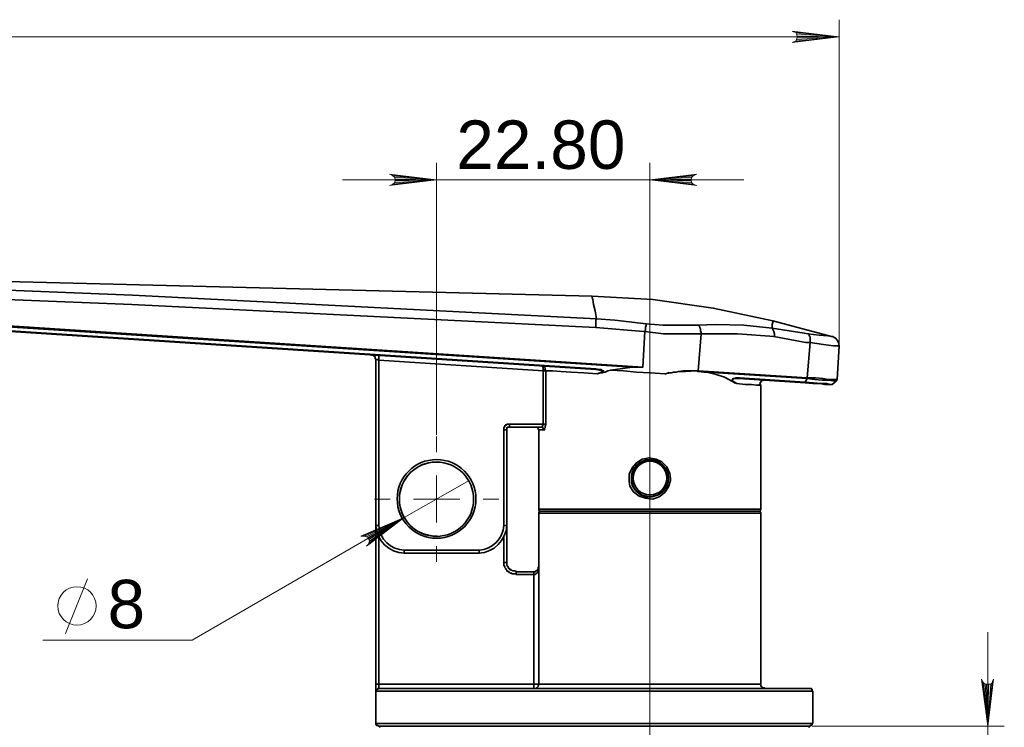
# Model space of a CAD drawing. Header units: millimetres. Extents: x 242 to 1877, y 992 to 1461.
# Tile 4 of 25: x 360 to 465, y 1310 to 1386. Entities that reach past the tile are written whole.
import ezdxf

# ---------------------------------------------------------------- set-up
doc = ezdxf.new("R2010")
doc.units = ezdxf.units.MM
for name, color, linetype in [('PDF2_几何图形', 7, 'Continuous'), ('PDF2_实体填充', 7, 'Continuous'), ('PDF2_文字', 7, 'Continuous')]:
    doc.layers.add(name, color=color, linetype=linetype)
doc.styles.add('PDF Arial', font='arial.ttf')

msp = doc.modelspace()

# ---------------------------------------------------------------- linework, layer by layer
at = {"layer": 'PDF2_几何图形', "color": 3, "lineweight": 18}
for points in [[(447.767, 1350.96), (447.767, 1385.769)], [(447.767, 1383.937), (316.164, 1383.937)], [(404.561, 1341.265), (404.561, 1370.425)], [(427.462, 1333.402), (427.462, 1370.425)], [(394.485, 1368.593), (404.561, 1368.593), (427.462, 1368.593), (437.538, 1368.593)], [(408.072, 1336.38), (401.126, 1332.41), (378.378, 1319.28), (362.347, 1319.28)], [(364.79, 1319.967), (367.156, 1325.845)], [(463.721, 1262.41), (463.721, 1272.486), (463.721, 1310.044), (463.721, 1320.12)], [(444.866, 1310.044), (465.477, 1310.044)]]:
    msp.add_lwpolyline(points, dxfattribs=at)
for points in [[(447.767, 1383.937), (442.729, 1384.548), (442.882, 1384.471)], [(447.767, 1383.937), (442.882, 1383.402), (442.729, 1383.326)], [(447.767, 1383.937), (442.882, 1384.471), (443.111, 1384.395)], [(447.767, 1383.937), (443.111, 1383.479), (442.882, 1383.402)], [(447.767, 1383.937), (443.111, 1384.395), (443.187, 1384.242)], [(447.767, 1383.937), (443.187, 1383.631), (443.111, 1383.479)], [(447.767, 1383.937), (443.187, 1384.242), (443.263, 1384.013)], [(447.767, 1383.937), (443.263, 1383.86), (443.187, 1383.631)], [(447.767, 1383.937), (443.263, 1384.013), (443.263, 1383.86)], [(404.561, 1368.593), (399.523, 1369.204), (399.752, 1369.128)], [(404.561, 1368.593), (399.752, 1369.128), (399.905, 1369.051)], [(404.561, 1368.593), (399.905, 1369.051), (400.057, 1368.899)], [(404.561, 1368.593), (400.057, 1368.899), (400.134, 1368.67)], [(404.561, 1368.593), (400.134, 1368.67), (400.134, 1368.517)], [(427.462, 1368.593), (432.271, 1369.128), (432.5, 1369.204)], [(427.462, 1368.593), (432.118, 1369.051), (432.271, 1369.128)], [(427.462, 1368.593), (431.966, 1368.899), (432.118, 1369.051)], [(427.462, 1368.593), (431.889, 1368.67), (431.966, 1368.899)], [(427.462, 1368.593), (431.889, 1368.517), (431.889, 1368.67)], [(404.561, 1368.593), (399.752, 1368.059), (399.523, 1367.983)], [(404.561, 1368.593), (399.905, 1368.135), (399.752, 1368.059)], [(404.561, 1368.593), (400.057, 1368.288), (399.905, 1368.135)], [(404.561, 1368.593), (400.134, 1368.517), (400.057, 1368.288)], [(427.462, 1368.593), (431.966, 1368.288), (431.889, 1368.517)], [(427.462, 1368.593), (432.271, 1368.059), (432.118, 1368.135)], [(427.462, 1368.593), (432.118, 1368.135), (431.966, 1368.288)], [(427.462, 1368.593), (432.5, 1367.983), (432.271, 1368.059)], [(463.721, 1310.044), (463.111, 1314.929), (463.034, 1315.082)], [(463.721, 1310.044), (463.263, 1314.7), (463.111, 1314.929)], [(463.721, 1310.044), (464.332, 1315.082), (464.256, 1314.929)], [(463.721, 1310.044), (464.256, 1314.929), (464.179, 1314.7)], [(463.721, 1310.044), (463.416, 1314.548), (463.263, 1314.7)], [(463.721, 1310.044), (463.569, 1314.548), (463.416, 1314.548)], [(463.721, 1310.044), (463.798, 1314.548), (463.569, 1314.548)], [(463.721, 1310.044), (464.179, 1314.7), (464.027, 1314.548)], [(463.721, 1310.044), (464.027, 1314.548), (463.798, 1314.548)]]:
    msp.add_lwpolyline(points, close=True, dxfattribs=at)
at = {"layer": 'PDF2_几何图形', "color": 7, "lineweight": 35}
for points in [[(440.668, 1353.479), (440.668, 1353.326), (440.592, 1353.097), (440.592, 1352.715), (437.538, 1353.021), (434.485, 1353.097), (432.653, 1353.021), (430.668, 1353.021), (428.836, 1353.021), (427.08, 1353.173), (423.721, 1353.555), (421.737, 1353.708), (371.966, 1356.227), (322.729, 1358.212), (322.653, 1358.059), (322.653, 1357.83), (322.576, 1357.601), (322.576, 1357.219)], [(322.729, 1358.593), (421.279, 1356.151), (427.767, 1355.769), (434.256, 1354.853), (440.668, 1353.479), (446.927, 1351.799), (447.08, 1351.799), (447.233, 1351.723), (447.385, 1351.647), (447.538, 1351.418), (447.691, 1351.189), (447.767, 1350.807), (447.538, 1347.219), (447.538, 1347.143), (447.462, 1347.143), (447.462, 1347.067), (447.004, 1346.685), (446.927, 1346.685), (446.851, 1346.685), (446.622, 1346.685), (446.24, 1346.685), (445.706, 1346.761), (444.943, 1346.761), (444.103, 1346.838)], [(421.66, 1352.792), (371.889, 1355.235), (322.576, 1357.219)], [(421.279, 1356.151), (421.279, 1355.998), (421.355, 1355.769), (421.431, 1355.235), (421.584, 1354.548), (421.737, 1353.708), (421.66, 1353.555), (421.66, 1353.326), (421.66, 1353.097), (421.66, 1352.792), (426.775, 1352.334), (426.927, 1352.334), (426.698, 1348.517), (425.935, 1348.517), (425.553, 1348.517), (423.263, 1348.212), (424.637, 1348.135), (426.011, 1347.983), (427.462, 1347.906), (427.538, 1347.906), (429.065, 1347.83), (431.05, 1348.135), (431.584, 1348.135), (432.653, 1348.135), (432.958, 1352.105), (436.851, 1352.105), (440.821, 1351.799), (440.821, 1352.105), (440.744, 1352.334), (440.668, 1352.563), (440.592, 1352.715), (444.027, 1352.181), (444.408, 1352.105), (445.63, 1351.952), (446.546, 1351.876), (447.004, 1351.799), (446.927, 1351.799)], [(322.5, 1355.311), (426.698, 1348.517)], [(423.263, 1348.212), (422.958, 1348.135), (422.653, 1347.983), (422.347, 1347.906), (422.424, 1347.983), (422.5, 1348.059), (422.5, 1348.135), (422.424, 1348.135), (422.347, 1348.212), (422.271, 1348.288), (422.042, 1348.288), (421.66, 1348.364), (322.5, 1354.777), (322.5, 1355.158), (425.553, 1348.517)], [(421.66, 1348.288), (322.5, 1354.7), (322.5, 1354.777), (321.813, 1354.7), (320.973, 1354.395), (320.363, 1353.86), (319.981, 1353.25), (319.752, 1353.021), (319.523, 1352.868), (319.523, 1352.944), (319.523, 1353.097)], [(432.653, 1353.021), (432.729, 1352.944), (432.805, 1352.868), (432.805, 1352.792), (432.882, 1352.639), (432.882, 1352.563), (432.882, 1352.41), (432.958, 1352.257), (432.958, 1352.105), (430.744, 1352.105), (428.912, 1352.105), (426.927, 1352.334), (427.004, 1352.486), (427.004, 1352.563), (427.004, 1352.715), (427.004, 1352.868), (427.08, 1352.944), (427.08, 1353.021), (427.08, 1353.173)], [(444.408, 1352.105), (444.485, 1352.105), (444.561, 1352.028), (444.561, 1351.876), (444.637, 1351.799), (444.637, 1351.647), (444.637, 1351.494), (444.637, 1351.341), (444.637, 1351.189), (444.179, 1351.189), (440.744, 1351.799)], [(447.691, 1350.807), (447.156, 1350.807), (446.088, 1350.96), (444.637, 1351.189), (444.332, 1347.372), (445.248, 1347.372), (446.011, 1347.296), (446.622, 1347.219), (447.156, 1347.219), (447.385, 1347.219), (447.538, 1347.219)], [(398.072, 1349.357), (398.072, 1331.57), (398.149, 1331.57), (398.225, 1331.57), (398.301, 1331.57), (398.378, 1331.57), (398.378, 1349.28), (398.301, 1349.28), (398.301, 1349.357), (398.225, 1349.357), (398.149, 1349.357), (398.072, 1349.357), (397.996, 1349.433), (397.996, 1349.509), (397.996, 1349.586), (397.996, 1349.662), (397.92, 1349.662), (397.92, 1349.738), (397.843, 1349.738), (397.843, 1349.815), (397.767, 1349.815), (397.691, 1349.815), (397.614, 1349.815)], [(398.454, 1349.815), (398.454, 1349.738), (398.378, 1349.738), (398.378, 1349.662), (398.378, 1349.586), (398.378, 1349.509), (398.378, 1349.433), (398.378, 1349.28), (416.011, 1348.135), (416.011, 1348.212)], [(422.347, 1347.906), (422.195, 1347.906), (421.813, 1347.83), (420.363, 1347.906), (419.065, 1347.983), (417.92, 1348.059), (417.004, 1348.135), (416.317, 1348.135), (416.24, 1348.135), (416.164, 1348.135), (416.088, 1348.135), (416.011, 1348.135), (416.011, 1342.41), (412.424, 1342.41), (412.347, 1342.41), (412.271, 1342.41), (412.195, 1342.41), (412.118, 1342.41), (412.118, 1342.334), (412.042, 1342.334), (411.966, 1342.334), (411.966, 1342.257), (411.889, 1342.257), (411.889, 1342.181), (411.889, 1342.105), (411.813, 1342.105), (411.813, 1342.028), (411.813, 1341.952), (411.813, 1341.876), (411.813, 1341.799), (411.813, 1331.57), (411.889, 1331.57), (411.966, 1331.57), (412.042, 1331.57), (412.118, 1331.57), (412.118, 1327.601)], [(416.393, 1348.135), (416.317, 1348.135), (416.317, 1342.41), (416.24, 1342.181), (416.24, 1342.028), (416.164, 1341.952), (416.164, 1341.799), (416.088, 1341.799), (415.935, 1341.799), (415.859, 1341.799), (415.782, 1341.799), (415.706, 1341.799), (415.63, 1341.799), (415.553, 1341.799)], [(421.813, 1347.83), (422.271, 1347.983), (422.424, 1348.059), (422.424, 1348.135), (422.347, 1348.135), (422.195, 1348.212), (422.042, 1348.212), (421.66, 1348.288), (421.66, 1348.364)], [(429.065, 1347.83), (429.141, 1347.83), (429.446, 1347.906), (429.752, 1347.906), (429.981, 1347.983), (430.286, 1347.983), (430.515, 1348.059), (430.668, 1348.059), (430.897, 1348.059), (431.05, 1348.059), (431.279, 1348.059), (432.424, 1348.135), (432.653, 1348.059), (432.653, 1348.135), (444.332, 1347.372), (444.332, 1347.296), (444.103, 1346.914), (445.019, 1346.838), (445.782, 1346.761), (446.393, 1346.761), (446.775, 1346.685), (447.004, 1346.685)], [(447.462, 1347.067), (447.309, 1347.067), (447.08, 1347.067), (446.622, 1347.143), (445.935, 1347.143), (445.172, 1347.219), (444.332, 1347.296), (433.569, 1347.983), (433.263, 1347.983), (432.653, 1348.059)], [(439.828, 1314.089), (439.752, 1314.166), (439.675, 1314.166), (439.599, 1314.166), (439.523, 1314.166), (439.523, 1314.242), (439.446, 1314.242), (439.446, 1314.318), (439.37, 1314.318), (439.37, 1314.395), (439.37, 1314.471), (439.37, 1314.548), (439.37, 1332.868), (439.37, 1332.944), (439.294, 1333.021), (439.217, 1333.097), (439.141, 1333.097), (439.217, 1333.097), (439.294, 1333.097), (439.294, 1333.173), (439.37, 1333.25), (439.37, 1333.326), (439.37, 1346.609), (439.217, 1346.609), (438.912, 1346.609), (438.378, 1346.685), (437.691, 1346.685), (436.775, 1346.761), (436.546, 1346.838), (436.317, 1346.99), (435.477, 1347.448), (434.561, 1347.754), (433.569, 1347.983)], [(436.317, 1346.99), (436.24, 1347.067), (436.24, 1347.143), (436.317, 1347.219), (436.393, 1347.296), (436.546, 1347.296), (436.698, 1347.372), (437.08, 1347.372), (444.103, 1346.914), (444.103, 1346.838), (437.004, 1347.296)], [(437.08, 1347.372), (437.08, 1347.296), (437.004, 1347.296), (436.698, 1347.296), (436.546, 1347.296), (436.393, 1347.296), (436.393, 1347.219), (436.317, 1347.219), (436.317, 1347.143), (436.317, 1347.067), (436.546, 1346.914), (436.775, 1346.761)], [(439.905, 1347.143), (439.828, 1347.219), (439.752, 1347.219), (439.675, 1347.143), (439.599, 1347.143), (439.523, 1347.143), (439.523, 1347.067), (439.446, 1347.067), (439.37, 1346.99), (439.37, 1346.914), (439.294, 1346.914), (439.294, 1346.838), (439.294, 1346.761), (439.294, 1346.685), (439.217, 1346.685), (439.217, 1346.609)], [(415.782, 1342.105), (412.424, 1342.105), (412.424, 1342.181), (412.424, 1342.257), (412.424, 1342.334), (412.424, 1342.41)], [(416.317, 1342.41), (416.24, 1342.41), (416.164, 1342.41), (416.088, 1342.41), (416.011, 1342.41), (416.011, 1342.334), (415.935, 1342.257), (415.935, 1342.181), (415.859, 1342.105), (415.782, 1342.105), (415.859, 1342.105), (415.935, 1342.105), (415.935, 1342.028), (416.011, 1342.028), (416.011, 1341.952), (416.088, 1341.952), (416.088, 1341.876), (416.088, 1341.799)], [(411.813, 1341.799), (411.889, 1341.799), (411.966, 1341.799), (412.042, 1341.799), (412.118, 1341.799), (412.118, 1341.876), (412.118, 1341.952), (412.118, 1342.028), (412.195, 1342.028), (412.195, 1342.105), (412.271, 1342.105), (412.347, 1342.105), (412.424, 1342.105)], [(415.248, 1342.105), (415.324, 1342.105), (415.401, 1342.028), (415.477, 1341.952), (415.477, 1341.876), (415.553, 1341.876), (415.553, 1333.326), (415.553, 1333.25), (415.553, 1333.173), (415.63, 1333.097), (415.706, 1333.097), (415.63, 1333.097), (415.63, 1333.021), (415.553, 1333.021), (415.553, 1332.944), (415.553, 1332.868), (415.553, 1327.067), (415.477, 1327.067), (415.477, 1326.99), (415.477, 1326.914)], [(415.553, 1341.876), (415.553, 1341.799), (415.477, 1341.876), (415.477, 1341.952), (415.401, 1342.028)], [(425.477, 1336.303), (425.477, 1336.151)], [(415.553, 1333.326), (415.706, 1333.326), (416.088, 1333.326), (416.622, 1333.326), (417.385, 1333.326), (418.225, 1333.326), (419.294, 1333.326), (420.439, 1333.326), (421.66, 1333.326), (423.034, 1333.326), (424.485, 1333.326), (425.935, 1333.326), (427.462, 1333.326), (428.912, 1333.326), (430.363, 1333.326), (431.813, 1333.326), (433.187, 1333.326), (434.408, 1333.326), (435.63, 1333.326), (436.622, 1333.326), (437.462, 1333.326), (438.225, 1333.326), (438.759, 1333.326), (439.141, 1333.326), (439.294, 1333.326), (439.37, 1333.326)], [(439.37, 1332.868), (439.294, 1332.868), (439.141, 1332.868), (438.759, 1332.868), (438.225, 1332.868), (437.462, 1332.868), (436.622, 1332.868), (435.63, 1332.868), (434.408, 1332.868), (433.187, 1332.868), (431.813, 1332.868), (430.363, 1332.868), (428.912, 1332.868), (427.462, 1332.868), (425.935, 1332.868), (424.485, 1332.868), (423.034, 1332.868), (421.66, 1332.868), (420.439, 1332.868), (419.294, 1332.868), (418.225, 1332.868), (417.385, 1332.868), (416.622, 1332.868), (416.088, 1332.868), (415.706, 1332.868), (415.553, 1332.868)], [(398.072, 1313.937), (398.072, 1314.166), (398.072, 1314.395), (398.072, 1314.548), (398.072, 1331.494)], [(444.943, 1313.784), (444.866, 1313.86), (444.866, 1313.937), (444.866, 1314.013), (444.79, 1314.013), (444.79, 1314.089), (444.714, 1314.089), (444.637, 1314.089), (444.485, 1314.089), (444.103, 1314.089), (443.569, 1314.089), (442.805, 1314.089), (441.966, 1314.089), (440.897, 1314.089), (439.599, 1314.089), (438.225, 1314.089), (436.775, 1314.089), (435.095, 1314.089), (433.34, 1314.089), (431.508, 1314.089), (429.599, 1314.089), (427.538, 1314.089), (425.553, 1314.089), (423.416, 1314.089), (421.355, 1314.089), (419.217, 1314.089), (417.156, 1314.089), (415.172, 1314.089), (413.111, 1314.089), (411.202, 1314.089), (409.37, 1314.089), (407.691, 1314.089), (406.011, 1314.089), (404.561, 1314.089), (403.187, 1314.089), (401.966, 1314.089), (400.973, 1314.089), (400.057, 1314.089), (399.37, 1314.089), (398.836, 1314.089), (398.53, 1314.089), (398.378, 1314.089), (398.378, 1314.166), (398.378, 1314.318), (398.378, 1314.471), (398.378, 1314.548), (398.378, 1330.273)], [(415.095, 1326.609), (415.019, 1326.609), (413.111, 1326.609), (413.034, 1326.685), (412.958, 1326.685), (412.882, 1326.685), (412.805, 1326.685), (412.729, 1326.685), (412.653, 1326.761), (412.576, 1326.761), (412.576, 1326.838), (412.5, 1326.838), (412.424, 1326.838), (412.424, 1326.914), (412.347, 1326.914), (412.347, 1326.99), (412.271, 1326.99), (412.271, 1327.067), (412.271, 1327.143), (412.195, 1327.143), (412.195, 1327.219), (412.118, 1327.296), (412.118, 1327.372), (412.118, 1327.448), (412.118, 1327.525), (412.118, 1327.601), (412.042, 1327.601), (411.966, 1327.601), (411.889, 1327.601), (411.813, 1327.601), (411.813, 1330.273)], [(413.111, 1326.609), (413.111, 1326.532), (413.111, 1326.456), (413.111, 1326.38), (413.111, 1326.303), (413.034, 1326.38), (412.958, 1326.38), (412.882, 1326.38), (412.805, 1326.38), (412.729, 1326.38), (412.653, 1326.38), (412.653, 1326.456), (412.576, 1326.456), (412.5, 1326.456), (412.424, 1326.532), (412.347, 1326.532), (412.347, 1326.609), (412.271, 1326.609), (412.195, 1326.685), (412.118, 1326.685), (412.118, 1326.761), (412.042, 1326.838), (412.042, 1326.914), (411.966, 1326.914), (411.966, 1326.99), (411.889, 1327.067), (411.889, 1327.143), (411.889, 1327.219), (411.813, 1327.219), (411.813, 1327.296), (411.813, 1327.372), (411.813, 1327.448), (411.813, 1327.525), (411.813, 1327.601), (411.737, 1327.601)], [(413.111, 1326.303), (415.019, 1326.303), (415.019, 1314.548), (415.095, 1314.548), (415.248, 1314.548), (415.324, 1314.548), (415.401, 1314.548), (415.477, 1314.548), (415.553, 1314.548), (415.553, 1327.067), (415.63, 1327.067)], [(415.095, 1326.303), (415.019, 1326.303), (415.019, 1326.38), (415.019, 1326.456), (415.019, 1326.532), (415.019, 1326.609)], [(415.401, 1326.838), (415.401, 1326.761)], [(398.072, 1314.548), (398.149, 1314.548), (398.225, 1314.548), (398.301, 1314.548), (398.378, 1314.548), (415.019, 1314.548), (415.019, 1314.471), (415.019, 1314.395), (415.019, 1314.318), (415.019, 1314.242), (415.019, 1314.166), (415.019, 1314.089), (415.095, 1314.089), (415.248, 1314.089), (415.324, 1314.166), (415.401, 1314.242), (415.477, 1314.318), (415.477, 1314.395), (415.553, 1314.471), (415.553, 1314.548), (415.706, 1314.548), (416.011, 1314.548), (416.546, 1314.548), (417.233, 1314.548), (418.072, 1314.548), (419.065, 1314.548), (420.21, 1314.548), (421.431, 1314.548), (422.729, 1314.548), (424.179, 1314.548), (425.63, 1314.548), (427.08, 1314.548), (428.607, 1314.548), (430.057, 1314.548), (431.508, 1314.548), (432.882, 1314.548), (434.179, 1314.548), (435.324, 1314.548), (436.393, 1314.548), (437.309, 1314.548), (438.072, 1314.548), (438.683, 1314.548), (439.065, 1314.548), (439.294, 1314.548), (439.37, 1314.548)], [(398.378, 1314.089), (398.301, 1314.089), (398.301, 1314.013), (398.225, 1314.013), (398.149, 1313.937), (398.149, 1313.86), (398.072, 1313.784)], [(398.072, 1310.349), (398.149, 1310.349), (398.301, 1310.349), (398.683, 1310.349), (399.217, 1310.349), (399.981, 1310.349), (400.897, 1310.349), (401.966, 1310.349), (403.187, 1310.349), (404.561, 1310.349), (406.088, 1310.349), (407.767, 1310.349), (409.523, 1310.349), (411.355, 1310.349), (413.263, 1310.349), (415.324, 1310.349), (417.309, 1310.349), (419.446, 1310.349), (421.508, 1310.349), (423.645, 1310.349), (425.706, 1310.349), (427.767, 1310.349), (429.752, 1310.349), (431.66, 1310.349), (433.569, 1310.349), (435.324, 1310.349), (436.927, 1310.349), (438.454, 1310.349), (439.828, 1310.349), (441.05, 1310.349), (442.195, 1310.349), (443.111, 1310.349), (443.798, 1310.349), (444.408, 1310.349), (444.79, 1310.349), (444.943, 1310.349)], [(398.683, 1310.044), (398.607, 1310.044), (398.53, 1309.967), (398.454, 1309.891)], [(444.561, 1309.891), (444.561, 1309.967), (444.485, 1309.967), (444.485, 1310.044), (444.408, 1310.044), (444.332, 1310.044)]]:
    msp.add_lwpolyline(points, dxfattribs=at)
for points in [[(416.011, 1348.212), (416.088, 1348.212), (416.164, 1348.212), (416.24, 1348.212), (416.24, 1348.135), (416.317, 1348.135), (416.24, 1348.288), (416.24, 1348.441), (416.164, 1348.517), (416.011, 1348.67), (415.935, 1348.67), (415.859, 1348.67), (415.935, 1348.67), (415.935, 1348.593), (416.011, 1348.441), (416.011, 1348.364)], [(429.675, 1336.609), (429.675, 1336.38), (429.446, 1335.693), (429.065, 1335.082), (428.454, 1334.624), (427.767, 1334.395), (427.004, 1334.471), (426.317, 1334.7), (425.706, 1335.158), (425.324, 1335.769), (425.248, 1336.303), (425.248, 1337.067), (425.553, 1337.754), (426.011, 1338.288), (426.622, 1338.67), (427.385, 1338.822), (428.149, 1338.67), (428.759, 1338.364), (429.294, 1337.83), (429.599, 1337.143)], [(429.446, 1336.609), (429.37, 1337.067), (429.141, 1337.677), (428.607, 1338.212), (428.072, 1338.517), (427.385, 1338.593), (426.775, 1338.441), (426.164, 1338.135), (425.706, 1337.601), (425.477, 1336.99), (425.477, 1336.38), (425.553, 1335.845), (425.935, 1335.311), (426.469, 1334.853), (427.08, 1334.624), (427.691, 1334.624), (428.378, 1334.853), (428.912, 1335.235), (429.294, 1335.769), (429.446, 1336.456)], [(427.462, 1333.097), (425.935, 1333.097), (424.485, 1333.097), (423.034, 1333.097), (421.66, 1333.097), (420.439, 1333.097), (419.294, 1333.097), (418.301, 1333.097), (417.385, 1333.097), (416.698, 1333.097), (416.164, 1333.097), (415.859, 1333.097), (415.706, 1333.097), (415.859, 1333.097), (416.164, 1333.097), (416.698, 1333.097), (417.385, 1333.097), (418.301, 1333.097), (419.294, 1333.097), (420.439, 1333.097), (421.66, 1333.097), (423.034, 1333.097), (424.485, 1333.097), (425.935, 1333.097), (427.462, 1333.097), (428.912, 1333.097), (430.439, 1333.097), (431.813, 1333.097), (433.187, 1333.097), (434.408, 1333.097), (435.553, 1333.097), (436.622, 1333.097), (437.462, 1333.097), (438.149, 1333.097), (438.683, 1333.097), (438.988, 1333.097), (439.141, 1333.097), (438.988, 1333.097), (438.683, 1333.097), (438.149, 1333.097), (437.462, 1333.097), (436.622, 1333.097), (435.553, 1333.097), (434.408, 1333.097), (433.187, 1333.097), (431.813, 1333.097), (430.439, 1333.097), (428.912, 1333.097)], [(401.126, 1328.593), (401.126, 1328.67), (401.126, 1328.746), (401.126, 1328.822), (401.126, 1328.899), (409.141, 1328.899), (409.141, 1328.822), (409.141, 1328.746), (409.141, 1328.67), (409.141, 1328.593)], [(415.019, 1326.303), (415.019, 1326.38), (415.019, 1326.456), (415.019, 1326.532), (415.019, 1326.609), (415.095, 1326.609), (415.172, 1326.609), (415.248, 1326.685), (415.401, 1326.761), (415.477, 1326.914), (415.553, 1327.067), (415.477, 1326.838), (415.401, 1326.532), (415.248, 1326.38), (415.172, 1326.303), (415.095, 1326.303)], [(444.943, 1310.349), (444.943, 1313.784), (444.866, 1313.784), (444.637, 1313.784), (444.179, 1313.784), (443.569, 1313.784), (442.729, 1313.784), (441.737, 1313.784), (440.592, 1313.784), (439.294, 1313.784), (437.92, 1313.784), (436.317, 1313.784), (434.637, 1313.784), (432.882, 1313.784), (430.973, 1313.784), (429.065, 1313.784), (427.004, 1313.784), (425.019, 1313.784), (422.882, 1313.784), (420.821, 1313.784), (418.759, 1313.784), (416.622, 1313.784), (414.637, 1313.784), (412.653, 1313.784), (410.744, 1313.784), (408.912, 1313.784), (407.233, 1313.784), (405.63, 1313.784), (404.179, 1313.784), (402.805, 1313.784), (401.66, 1313.784), (400.592, 1313.784), (399.752, 1313.784), (399.065, 1313.784), (398.53, 1313.784), (398.225, 1313.784), (398.072, 1313.784), (398.072, 1313.937), (398.072, 1310.349), (398.072, 1310.273), (398.072, 1310.196), (398.149, 1310.196), (398.149, 1310.12), (398.225, 1310.12), (398.301, 1310.12), (398.378, 1310.044), (398.53, 1310.044), (398.836, 1310.044), (399.37, 1310.044), (400.134, 1310.044), (400.973, 1310.044), (402.042, 1310.044), (403.263, 1310.044), (404.637, 1310.044), (406.088, 1310.044), (407.767, 1310.044), (409.523, 1310.044), (411.355, 1310.044), (413.263, 1310.044), (415.248, 1310.044), (417.309, 1310.044), (419.446, 1310.044), (421.508, 1310.044), (423.645, 1310.044), (425.706, 1310.044), (427.767, 1310.044), (429.752, 1310.044), (431.737, 1310.044), (433.569, 1310.044), (435.324, 1310.044), (436.927, 1310.044), (438.454, 1310.044), (439.828, 1310.044), (441.05, 1310.044), (442.042, 1310.044), (442.958, 1310.044), (443.645, 1310.044), (444.179, 1310.044), (444.485, 1310.044), (444.637, 1310.044), (444.637, 1310.12), (444.714, 1310.12), (444.79, 1310.12), (444.79, 1310.196), (444.866, 1310.196), (444.866, 1310.273), (444.866, 1310.349)]]:
    msp.add_lwpolyline(points, close=True, dxfattribs=at)
msp.add_lwpolyline([(412.118, 1341.799), (412.118, 1331.57, -0.3854983), (409.141, 1328.593)], format="xyb", dxfattribs=at)
at = {"layer": 'PDF2_几何图形', "color": 7, "lineweight": 18}
for points in [[(404.561, 1339.433), (404.561, 1341.112)], [(402.118, 1334.395), (404.561, 1334.395), (404.561, 1336.914)], [(399.599, 1334.395), (397.92, 1334.395)], [(407.08, 1334.395), (404.561, 1334.395), (404.561, 1331.876)], [(409.599, 1334.395), (411.279, 1334.395)], [(427.462, 1303.173), (427.462, 1303.631), (427.462, 1333.173)], [(404.561, 1329.357), (404.561, 1327.677)]]:
    msp.add_lwpolyline(points, dxfattribs=at)
for points in [[(401.126, 1332.41), (396.622, 1330.425), (396.469, 1330.425)], [(401.126, 1332.41), (396.851, 1330.425), (396.622, 1330.425)], [(401.126, 1332.41), (397.08, 1330.349), (396.851, 1330.425)], [(401.126, 1332.41), (397.233, 1330.273), (397.08, 1330.349)], [(401.126, 1332.41), (397.08, 1329.357), (397.233, 1329.509)], [(401.126, 1332.41), (397.309, 1330.044), (397.233, 1330.273)], [(401.126, 1332.41), (397.233, 1329.509), (397.309, 1329.662)], [(401.126, 1332.41), (397.385, 1329.891), (397.309, 1330.044)], [(401.126, 1332.41), (397.309, 1329.662), (397.385, 1329.891)]]:
    msp.add_lwpolyline(points, close=True, dxfattribs=at)
at = {"layer": 'PDF2_几何图形', "color": 7, "lineweight": 35}
for centre, radius in [((404.581, 1334.406), 4.219), ((404.575, 1334.376), 3.984), ((427.462, 1336.636), 1.986), ((427.475, 1336.64), 1.809)]:
    msp.add_circle(centre, radius, dxfattribs=at)
at = {"layer": 'PDF2_几何图形', "color": 3, "lineweight": 18}
msp.add_circle((366.015, 1322.94), 2.057, dxfattribs=at)
at = {"layer": 'PDF2_几何图形', "color": 7, "lineweight": 35}
for centre, radius, start, end in [((404.562, 1334.395), 3.97, 88.90868, 271.09132), ((401.199, 1331.723), 3.131, 182.79634, 268.65411), ((401.255, 1331.781), 2.885, 184.17999, 267.43387), ((408.927, 1331.785), 2.894, 274.24713, 355.75287)]:
    msp.add_arc(centre, radius, start, end, dxfattribs=at)
at = {"layer": 'PDF2_实体填充', "color": 3, "lineweight": 0}
for points in [[(447.767, 1383.937), (442.729, 1384.548), (442.882, 1384.471)], [(447.767, 1383.937), (442.882, 1383.402), (442.729, 1383.326)], [(447.767, 1383.937), (442.882, 1384.471), (443.111, 1384.395)], [(447.767, 1383.937), (443.111, 1383.479), (442.882, 1383.402)], [(447.767, 1383.937), (443.111, 1384.395), (443.187, 1384.242)], [(447.767, 1383.937), (443.187, 1383.631), (443.111, 1383.479)], [(447.767, 1383.937), (443.187, 1384.242), (443.263, 1384.013)], [(447.767, 1383.937), (443.263, 1383.86), (443.187, 1383.631)], [(447.767, 1383.937), (443.263, 1384.013), (443.263, 1383.86)], [(404.561, 1368.593), (399.523, 1369.204), (399.752, 1369.128)], [(404.561, 1368.593), (399.752, 1369.128), (399.905, 1369.051)], [(404.561, 1368.593), (399.905, 1369.051), (400.057, 1368.899)], [(404.561, 1368.593), (400.057, 1368.899), (400.134, 1368.67)], [(404.561, 1368.593), (400.134, 1368.67), (400.134, 1368.517)], [(427.462, 1368.593), (432.271, 1369.128), (432.5, 1369.204)], [(427.462, 1368.593), (432.118, 1369.051), (432.271, 1369.128)], [(427.462, 1368.593), (431.966, 1368.899), (432.118, 1369.051)], [(427.462, 1368.593), (431.889, 1368.67), (431.966, 1368.899)], [(427.462, 1368.593), (431.889, 1368.517), (431.889, 1368.67)], [(404.561, 1368.593), (399.752, 1368.059), (399.523, 1367.983)], [(404.561, 1368.593), (399.905, 1368.135), (399.752, 1368.059)], [(404.561, 1368.593), (400.057, 1368.288), (399.905, 1368.135)], [(404.561, 1368.593), (400.134, 1368.517), (400.057, 1368.288)], [(427.462, 1368.593), (431.966, 1368.288), (431.889, 1368.517)], [(427.462, 1368.593), (432.271, 1368.059), (432.118, 1368.135)], [(427.462, 1368.593), (432.118, 1368.135), (431.966, 1368.288)], [(427.462, 1368.593), (432.5, 1367.983), (432.271, 1368.059)], [(463.721, 1310.044), (463.111, 1314.929), (463.034, 1315.082)], [(463.721, 1310.044), (463.263, 1314.7), (463.111, 1314.929)], [(463.721, 1310.044), (464.332, 1315.082), (464.256, 1314.929)], [(463.721, 1310.044), (464.256, 1314.929), (464.179, 1314.7)], [(463.721, 1310.044), (463.416, 1314.548), (463.263, 1314.7)], [(463.721, 1310.044), (463.569, 1314.548), (463.416, 1314.548)], [(463.721, 1310.044), (463.798, 1314.548), (463.569, 1314.548)], [(463.721, 1310.044), (464.179, 1314.7), (464.027, 1314.548)], [(463.721, 1310.044), (464.027, 1314.548), (463.798, 1314.548)]]:
    msp.add_solid(points, dxfattribs=at)
at = {"layer": 'PDF2_实体填充', "color": 7, "lineweight": 0}
for points in [[(401.126, 1332.41), (396.622, 1330.425), (396.469, 1330.425)], [(401.126, 1332.41), (396.851, 1330.425), (396.622, 1330.425)], [(401.126, 1332.41), (397.08, 1330.349), (396.851, 1330.425)], [(401.126, 1332.41), (397.233, 1330.273), (397.08, 1330.349)], [(401.126, 1332.41), (397.08, 1329.357), (397.233, 1329.509)], [(401.126, 1332.41), (397.309, 1330.044), (397.233, 1330.273)], [(401.126, 1332.41), (397.233, 1329.509), (397.309, 1329.662)], [(401.126, 1332.41), (397.385, 1329.891), (397.309, 1330.044)], [(401.126, 1332.41), (397.309, 1329.662), (397.385, 1329.891)]]:
    msp.add_solid(points, dxfattribs=at)

# ---------------------------------------------------------------- texts
at = {"layer": 'PDF2_文字', "color": 3, "attachment_point": 7, "style": 'PDF Arial'}
for s, insert, char_height in [('22.80', (406.698, 1369.708), 5.1911), ('8', (369.294, 1320.471), 5.191)]:
    msp.add_mtext(s, dxfattribs=dict(at, insert=insert, char_height=char_height))

doc.saveas('drawing.dxf')
